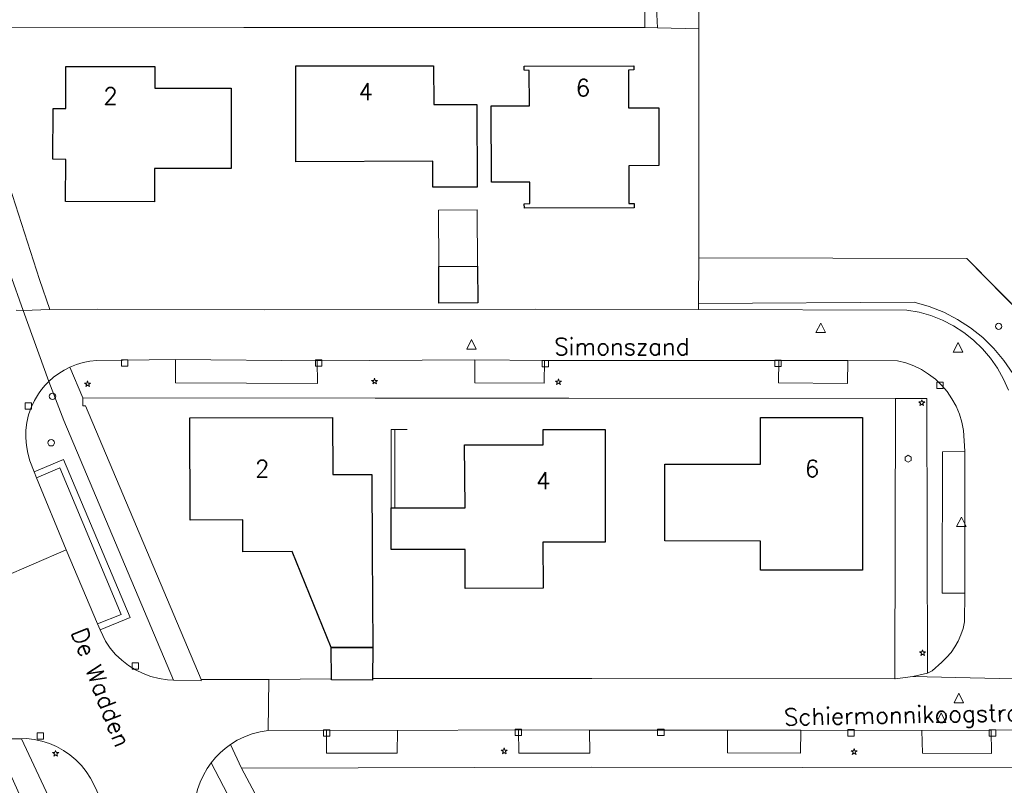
# Model space of a CAD drawing. Header units: metres. Extents: x 105376 to 107446, y 444190 to 447356.
# Tile 12 of 90: x 106681 to 106758, y 446114 to 446174. Entities that reach past the tile are written whole.
import ezdxf
from ezdxf.enums import TextEntityAlignment as Align

# ---------------------------------------------------------------- set-up
doc = ezdxf.new("R2010")
doc.units = ezdxf.units.M
doc.header["$MEASUREMENT"] = 0
for name, color, linetype, lineweight in [('begroeid terreindeel kenmerkpunt', 3, 'Continuous', 0), ('huisnummerreeks BGT', 7, 'Continuous', 0), ('luifel', 220, 'Continuous', 0), ('onbegroeid terreindeel vlak', 5, 'Continuous', 0), ('ondersteunend waterdeel vlak', 4, 'Continuous', 0), ('openbare ruimte label tekst', 7, 'Continuous', 0), ('pand vlak BGT', 1, 'Continuous', 30), ('pand vlak gecombineerd BAG en BGT', 1, 'Continuous', 30), ('s_boom', 7, 'Continuous', 0), ('s_brandkraan_brandput', 7, 'Continuous', 0), ('s_lantaarnpaal_lichtmast', 7, 'Continuous', 0), ('s_rioolput', 7, 'Continuous', 0), ('s_straatkolk_trottoirkolk', 7, 'Continuous', 0), ('s_verkeersbordpaal', 7, 'Continuous', 0), ('scheiding lijn', 7, 'Continuous', 0), ('scheiding vlak', 7, 'Continuous', 0), ('taludlijn', 5, 'Continuous', 0), ('waterdeel vlak', 4, 'Continuous', 0), ('wegdeel vlak', 2, 'Continuous', 0)]:
    doc.layers.add(name, color=color, linetype=linetype, lineweight=lineweight)
doc.styles.get("Standard").update_dxf_attribs({"font": 'romans.shx'})

msp = doc.modelspace()

# ---------------------------------------------------------------- linework, layer by layer
at = {"layer": 'begroeid terreindeel kenmerkpunt', "flags": 128}
for points in [[(106730.897, 446173.284), (106729.918, 446173.305), (106729.906, 446176.288), (106728.894, 446177.351), (106726.143, 446180.275), (106726.908, 446180.281), (106730.732, 446176.449)], [(106730.897, 446173.284), (106729.918, 446173.305), (106729.906, 446176.288), (106728.894, 446177.351), (106726.143, 446180.275), (106726.908, 446180.281), (106730.732, 446176.449)], [(106687.661, 446125.251), (106687.247, 446126.144), (106689.594, 446127.098), (106684.388, 446139.476), (106682.083, 446138.517), (106681.754, 446139.383), (106681.583, 446139.966), (106681.472, 446140.563), (106681.424, 446141.169), (106681.438, 446141.776), (106681.514, 446142.379), (106681.652, 446142.97), (106681.85, 446143.544), (106682.106, 446144.095), (106682.417, 446144.617), (106682.666, 446144.963), (106682.94, 446145.289), (106683.237, 446145.595), (106684.403, 446142.54), (106692.985, 446122.197), (106692.52, 446122.212), (106691.868, 446122.311), (106691.229, 446122.475), (106690.611, 446122.704), (106690.019, 446122.995), (106689.46, 446123.345), (106688.939, 446123.75), (106688.463, 446124.206), (106688.035, 446124.708)], [(106687.661, 446125.251), (106687.247, 446126.144), (106689.594, 446127.098), (106684.388, 446139.476), (106682.083, 446138.517), (106681.754, 446139.383), (106681.583, 446139.966), (106681.472, 446140.563), (106681.424, 446141.169), (106681.438, 446141.776), (106681.514, 446142.379), (106681.652, 446142.97), (106681.85, 446143.544), (106682.106, 446144.095), (106682.417, 446144.617), (106682.666, 446144.963), (106682.94, 446145.289), (106683.237, 446145.595), (106684.403, 446142.54), (106692.985, 446122.197), (106692.52, 446122.212), (106691.868, 446122.311), (106691.229, 446122.475), (106690.611, 446122.704), (106690.019, 446122.995), (106689.46, 446123.345), (106688.939, 446123.75), (106688.463, 446124.206), (106688.035, 446124.708)], [(106749.499, 446122.286), (106749.477, 446122.286), (106749.548, 446144.26), (106751.99, 446144.258), (106752.051, 446122.735), (106750.894, 446122.493)], [(106749.499, 446122.286), (106749.477, 446122.286), (106749.548, 446144.26), (106751.99, 446144.258), (106752.051, 446122.735), (106750.894, 446122.493)], [(106703.42, 446098.805), (106697.376, 446110.332), (106695.168, 446109.181), (106694.974, 446109.7), (106694.861, 446110.062), (106694.726, 446110.65), (106694.646, 446111.248), (106694.623, 446111.85), (106694.655, 446112.453), (106694.743, 446113.049), (106694.886, 446113.635), (106695.083, 446114.205), (106695.333, 446114.754), (106695.632, 446115.278), (106695.947, 446115.731), (106706.785, 446094.925), (106703.647, 446093.182), (106701.213, 446097.642)], [(106703.42, 446098.805), (106697.376, 446110.332), (106695.168, 446109.181), (106694.974, 446109.7), (106694.861, 446110.062), (106694.726, 446110.65), (106694.646, 446111.248), (106694.623, 446111.85), (106694.655, 446112.453), (106694.743, 446113.049), (106694.886, 446113.635), (106695.083, 446114.205), (106695.333, 446114.754), (106695.632, 446115.278), (106695.947, 446115.731), (106706.785, 446094.925), (106703.647, 446093.182), (106701.213, 446097.642)]]:
    msp.add_lwpolyline(points, close=True, dxfattribs=at)
for points in [[(106680.208, 446154.016), (106681.215, 446151.144), (106680.676, 446151.175)], [(106680.208, 446154.016), (106681.215, 446151.144), (106680.676, 446151.175)], [(106758.394, 446144.894), (106758.004, 446145.78), (106757.529, 446146.624), (106756.974, 446147.417), (106756.344, 446148.153), (106755.646, 446148.824), (106754.886, 446149.424), (106754.071, 446149.947), (106753.209, 446150.388), (106752.309, 446150.744), (106751.378, 446151.01), (106750.425, 446151.184), (106734.105, 446151.218), (106734.108, 446151.687), (106751, 446151.803), (106752.174, 446151.466), (106753.309, 446151.014), (106754.394, 446150.452), (106755.418, 446149.786), (106756.371, 446149.022), (106757.244, 446148.167), (106758.028, 446147.23), (106758.715, 446146.22)], [(106758.394, 446144.894), (106758.004, 446145.78), (106757.529, 446146.624), (106756.974, 446147.417), (106756.344, 446148.153), (106755.646, 446148.824), (106754.886, 446149.424), (106754.071, 446149.947), (106753.209, 446150.388), (106752.309, 446150.744), (106751.378, 446151.01), (106750.425, 446151.184), (106734.105, 446151.218), (106734.108, 446151.687), (106751, 446151.803), (106752.174, 446151.466), (106753.309, 446151.014), (106754.394, 446150.452), (106755.418, 446149.786), (106756.371, 446149.022), (106757.244, 446148.167), (106758.028, 446147.23), (106758.715, 446146.22)], [(106683.992, 446111.401), (106681.104, 446117.61), (106681.479, 446117.62), (106682.09, 446117.55), (106682.69, 446117.421), (106683.276, 446117.234), (106683.84, 446116.991), (106684.378, 446116.693), (106684.884, 446116.345), (106685.353, 446115.948), (106685.782, 446115.508), (106686.165, 446115.027), (106686.499, 446114.512), (106686.782, 446113.966), (106689.763, 446107.634)], [(106683.992, 446111.401), (106681.104, 446117.61), (106681.479, 446117.62), (106682.09, 446117.55), (106682.69, 446117.421), (106683.276, 446117.234), (106683.84, 446116.991), (106684.378, 446116.693), (106684.884, 446116.345), (106685.353, 446115.948), (106685.782, 446115.508), (106686.165, 446115.027), (106686.499, 446114.512), (106686.782, 446113.966), (106689.763, 446107.634)]]:
    msp.add_lwpolyline(points, dxfattribs=at)
at = {"layer": 'luifel'}
msp.add_line((106710.316, 446141.821), (106711.302, 446141.821), dxfattribs=at)
at = {"layer": 'luifel', "flags": 128}
msp.add_lwpolyline([(106716.806, 446154.609), (106716.789, 446159.03), (106713.751, 446159.018), (106713.768, 446154.597)], dxfattribs=at)
at = {"layer": 'onbegroeid terreindeel vlak', "flags": 128}
for points in [[(106676.846, 446173.328), (106698.491, 446173.32), (106729.918, 446173.305), (106730.897, 446173.284), (106734.135, 446173.212), (106734.135, 446155.28), (106734.108, 446151.687), (106734.105, 446151.218), (106721.312, 446151.244), (106700.088, 446151.196), (106687.065, 446151.245), (106683.312, 446151.222), (106682.494, 446153.568), (106676.133, 446173.307)], [(106697.519, 446162.262), (106697.525, 446168.551), (106691.527, 446168.557), (106691.527, 446170.259), (106684.557, 446170.268), (106684.561, 446166.977), (106683.57, 446166.974), (106683.549, 446162.992), (106684.555, 446162.986), (106684.551, 446159.677), (106691.515, 446159.655), (106691.52, 446162.268)], [(106716.757, 446167.293), (106713.37, 446167.289), (106713.365, 446170.319), (106702.569, 446170.3), (106702.583, 446162.802), (106713.294, 446162.838), (106713.297, 446160.808), (106716.782, 446160.798)], [(106720.467, 446159.51), (106720.477, 446159.169), (106729.068, 446159.196), (106729.067, 446159.516), (106728.647, 446159.515), (106728.643, 446162.476), (106730.999, 446162.492), (106730.999, 446167.017), (106728.619, 446167.018), (106728.628, 446169.979), (106729.049, 446169.996), (106729.05, 446170.311), (106720.468, 446170.274), (106720.457, 446169.962), (106720.857, 446169.948), (106720.873, 446167.188), (106717.881, 446167.177), (106717.9, 446161.193), (106720.897, 446161.2), (106720.906, 446159.524)], [(106713.768, 446154.597), (106713.779, 446151.734), (106716.817, 446151.746), (106716.806, 446154.609)], [(106708.599, 446124.755), (106708.545, 446132.273), (106708.516, 446138.308), (106705.474, 446138.289), (106705.455, 446142.767), (106694.269, 446142.745), (106694.31, 446134.738), (106698.416, 446134.756), (106698.421, 446132.253), (106702.277, 446132.261), (106705.349, 446124.76), (106705.367, 446122.297), (106700.465, 446122.244), (106695.155, 446122.248), (106686.098, 446143.679), (106685.903, 446143.677), (106685.898, 446144.195), (106685.898, 446144.298), (106708.777, 446144.281), (106723.946, 446144.281), (106749.548, 446144.26), (106749.477, 446122.286), (106725.761, 446122.314), (106708.592, 446122.314)], [(106731.481, 446133.107), (106738.961, 446133.083), (106738.953, 446130.805), (106746.939, 446130.807), (106746.958, 446142.758), (106738.967, 446142.771), (106738.961, 446139.111), (106731.465, 446139.105)], [(106715.833, 446130.603), (106715.837, 446129.385), (106721.941, 446129.404), (106721.929, 446133.004), (106726.798, 446132.995), (106726.794, 446141.827), (106721.957, 446141.825), (106721.956, 446140.615), (106715.796, 446140.617), (106715.834, 446135.696), (106711.305, 446135.687), (106710.32, 446135.685), (106710.316, 446141.821), (106710.039, 446141.82), (106710.04, 446135.684), (106710.04, 446132.426), (106711.307, 446132.428), (106715.828, 446132.435)]]:
    msp.add_lwpolyline(points, close=True, dxfattribs=at)
msp.add_lwpolyline([(106760.72, 446054.613), (106754.912, 446056.684), (106749.535, 446059.084), (106744.391, 446061.947), (106739.517, 446065.251), (106734.953, 446068.971), (106730.734, 446073.077), (106728.322, 446075.585), (106724.907, 446072.561), (106724.19, 446071.941), (106721.654, 446074.998), (106715.787, 446083.477), (106710.551, 446092.359), (106698.327, 446115.308), (106725.735, 446115.369), (106758.765, 446115.319)], dxfattribs=at)
at = {"layer": 'ondersteunend waterdeel vlak', "flags": 128}
for points in [[(106726.908, 446180.281), (106731.841, 446180.337), (106734.135, 446177.845), (106734.135, 446173.212), (106730.897, 446173.284), (106730.732, 446176.449)], [(106726.908, 446180.281), (106731.841, 446180.337), (106734.135, 446177.845), (106734.135, 446173.212), (106730.897, 446173.284), (106730.732, 446176.449)], [(106755.122, 446155.224), (106762.495, 446147.736), (106761.016, 446146.286), (106761.014, 446144.489), (106758.715, 446146.22), (106758.028, 446147.23), (106757.244, 446148.167), (106756.371, 446149.022), (106755.418, 446149.786), (106754.394, 446150.452), (106753.309, 446151.014), (106752.174, 446151.466), (106751, 446151.803), (106734.108, 446151.687), (106734.135, 446155.28)], [(106755.122, 446155.224), (106762.495, 446147.736), (106761.016, 446146.286), (106761.014, 446144.489), (106758.715, 446146.22), (106758.028, 446147.23), (106757.244, 446148.167), (106756.371, 446149.022), (106755.418, 446149.786), (106754.394, 446150.452), (106753.309, 446151.014), (106752.174, 446151.466), (106751, 446151.803), (106734.108, 446151.687), (106734.135, 446155.28)]]:
    msp.add_lwpolyline(points, close=True, dxfattribs=at)
at = {"layer": 'pand vlak BGT', "flags": 128}
msp.add_lwpolyline([(106710.32, 446135.685), (106711.305, 446135.687), (106715.834, 446135.696), (106715.796, 446140.617), (106721.956, 446140.615), (106721.957, 446141.825), (106726.794, 446141.827), (106726.798, 446132.995), (106721.929, 446133.004), (106721.941, 446129.404), (106715.837, 446129.385), (106715.833, 446130.603), (106715.828, 446132.435), (106711.307, 446132.428), (106710.04, 446132.426), (106710.04, 446135.684)], close=True, dxfattribs=at)
msp.add_lwpolyline([(106710.32, 446135.685), (106711.305, 446135.687), (106715.834, 446135.696), (106715.796, 446140.617), (106721.956, 446140.615), (106721.957, 446141.825), (106726.794, 446141.827), (106726.798, 446132.995), (106721.929, 446133.004), (106721.941, 446129.404), (106715.837, 446129.385), (106715.833, 446130.603), (106715.828, 446132.435), (106711.307, 446132.428), (106710.04, 446132.426), (106710.04, 446135.684)], close=True, dxfattribs=at)
at = {"layer": 'pand vlak gecombineerd BAG en BGT', "flags": 128}
for points in [[(106697.519, 446162.262), (106691.52, 446162.268), (106691.515, 446159.655), (106684.551, 446159.677), (106684.555, 446162.986), (106683.549, 446162.992), (106683.57, 446166.974), (106684.561, 446166.977), (106684.557, 446170.268), (106691.527, 446170.259), (106691.527, 446168.557), (106697.525, 446168.551)], [(106697.519, 446162.262), (106691.52, 446162.268), (106691.515, 446159.655), (106684.551, 446159.677), (106684.555, 446162.986), (106683.549, 446162.992), (106683.57, 446166.974), (106684.561, 446166.977), (106684.557, 446170.268), (106691.527, 446170.259), (106691.527, 446168.557), (106697.525, 446168.551)], [(106716.757, 446167.293), (106716.782, 446160.798), (106713.297, 446160.808), (106713.294, 446162.838), (106702.583, 446162.802), (106702.569, 446170.3), (106713.365, 446170.319), (106713.37, 446167.289)], [(106716.757, 446167.293), (106716.782, 446160.798), (106713.297, 446160.808), (106713.294, 446162.838), (106702.583, 446162.802), (106702.569, 446170.3), (106713.365, 446170.319), (106713.37, 446167.289)], [(106720.467, 446159.51), (106720.906, 446159.524), (106720.897, 446161.2), (106717.9, 446161.193), (106717.881, 446167.177), (106720.873, 446167.188), (106720.857, 446169.948), (106720.457, 446169.962), (106720.468, 446170.274), (106729.05, 446170.311), (106729.049, 446169.996), (106728.628, 446169.979), (106728.619, 446167.018), (106730.999, 446167.017), (106730.999, 446162.492), (106728.643, 446162.476), (106728.647, 446159.515), (106729.067, 446159.516), (106729.068, 446159.196), (106720.477, 446159.169)], [(106720.467, 446159.51), (106720.906, 446159.524), (106720.897, 446161.2), (106717.9, 446161.193), (106717.881, 446167.177), (106720.873, 446167.188), (106720.857, 446169.948), (106720.457, 446169.962), (106720.468, 446170.274), (106729.05, 446170.311), (106729.049, 446169.996), (106728.628, 446169.979), (106728.619, 446167.018), (106730.999, 446167.017), (106730.999, 446162.492), (106728.643, 446162.476), (106728.647, 446159.515), (106729.067, 446159.516), (106729.068, 446159.196), (106720.477, 446159.169)], [(106713.768, 446154.597), (106716.806, 446154.609), (106716.817, 446151.746), (106713.779, 446151.734)], [(106713.768, 446154.597), (106716.806, 446154.609), (106716.817, 446151.746), (106713.779, 446151.734)], [(106708.545, 446132.273), (106708.599, 446124.755), (106705.349, 446124.76), (106702.277, 446132.261), (106698.421, 446132.253), (106698.416, 446134.756), (106694.31, 446134.738), (106694.269, 446142.745), (106705.455, 446142.767), (106705.474, 446138.289), (106708.516, 446138.308)], [(106708.545, 446132.273), (106708.599, 446124.755), (106705.349, 446124.76), (106702.277, 446132.261), (106698.421, 446132.253), (106698.416, 446134.756), (106694.31, 446134.738), (106694.269, 446142.745), (106705.455, 446142.767), (106705.474, 446138.289), (106708.516, 446138.308)], [(106731.481, 446133.107), (106731.465, 446139.105), (106738.961, 446139.111), (106738.967, 446142.771), (106746.958, 446142.758), (106746.939, 446130.807), (106738.953, 446130.805), (106738.961, 446133.083)], [(106731.481, 446133.107), (106731.465, 446139.105), (106738.961, 446139.111), (106738.967, 446142.771), (106746.958, 446142.758), (106746.939, 446130.807), (106738.953, 446130.805), (106738.961, 446133.083)], [(106708.592, 446122.314), (106708.592, 446122.205), (106705.368, 446122.213), (106705.367, 446122.297), (106705.349, 446124.76), (106708.599, 446124.755)], [(106708.592, 446122.314), (106708.592, 446122.205), (106705.368, 446122.213), (106705.367, 446122.297), (106705.349, 446124.76), (106708.599, 446124.755)]]:
    msp.add_lwpolyline(points, close=True, dxfattribs=at)
at = {"layer": 's_boom', "color": 251, "linetype": 'Continuous', "lineweight": 0, "flags": 128}
for points in [[(106757.365, 446149.902, 1), (106757.865, 446149.902, 1)], [(106683.166, 446140.788, 1), (106683.666, 446140.788, 1)]]:
    msp.add_lwpolyline(points, format="xyb", close=True, dxfattribs=at)
at = {"layer": 's_brandkraan_brandput', "color": 7, "linetype": 'Continuous', "lineweight": 0, "flags": 128}
msp.add_lwpolyline([(106750.285, 446139.667), (106750.285, 446139.392), (106750.523, 446139.255), (106750.761, 446139.392), (106750.761, 446139.667), (106750.523, 446139.805)], close=True, dxfattribs=at)
at = {"layer": 's_lantaarnpaal_lichtmast', "color": 7, "linetype": 'Continuous', "lineweight": 0, "flags": 128}
for points in [[(106708.686, 446145.677), (106708.504, 446145.677), (106708.651, 446145.57), (106708.595, 446145.398), (106708.742, 446145.504), (106708.889, 446145.398), (106708.833, 446145.57), (106708.98, 446145.677), (106708.798, 446145.677), (106708.742, 446145.85)], [(106723.086, 446145.621), (106722.904, 446145.621), (106723.051, 446145.514), (106722.995, 446145.342), (106723.142, 446145.448), (106723.289, 446145.342), (106723.233, 446145.514), (106723.38, 446145.621), (106723.198, 446145.621), (106723.142, 446145.794)], [(106686.209, 446145.461), (106686.027, 446145.461), (106686.174, 446145.354), (106686.118, 446145.182), (106686.265, 446145.288), (106686.412, 446145.182), (106686.356, 446145.354), (106686.503, 446145.461), (106686.321, 446145.461), (106686.265, 446145.634)], [(106751.535, 446143.981), (106751.353, 446143.981), (106751.5, 446143.874), (106751.444, 446143.702), (106751.591, 446143.808), (106751.738, 446143.702), (106751.682, 446143.874), (106751.829, 446143.981), (106751.647, 446143.981), (106751.591, 446144.154)], [(106751.601, 446124.408), (106751.419, 446124.408), (106751.566, 446124.301), (106751.51, 446124.129), (106751.657, 446124.235), (106751.804, 446124.129), (106751.748, 446124.301), (106751.895, 446124.408), (106751.713, 446124.408), (106751.657, 446124.581)], [(106683.71, 446116.519), (106683.528, 446116.519), (106683.675, 446116.412), (106683.619, 446116.24), (106683.766, 446116.346), (106683.913, 446116.24), (106683.857, 446116.412), (106684.004, 446116.519), (106683.822, 446116.519), (106683.766, 446116.692)], [(106718.839, 446116.709), (106718.657, 446116.709), (106718.804, 446116.602), (106718.748, 446116.43), (106718.895, 446116.536), (106719.042, 446116.43), (106718.986, 446116.602), (106719.133, 446116.709), (106718.951, 446116.709), (106718.895, 446116.882)], [(106746.243, 446116.658), (106746.061, 446116.658), (106746.208, 446116.551), (106746.152, 446116.379), (106746.299, 446116.485), (106746.446, 446116.379), (106746.39, 446116.551), (106746.537, 446116.658), (106746.355, 446116.658), (106746.299, 446116.831)]]:
    msp.add_lwpolyline(points, close=True, dxfattribs=at)
at = {"layer": 's_rioolput', "color": 7, "linetype": 'Continuous', "lineweight": 0, "flags": 128}
for points in [[(106743.304, 446149.416), (106744.054, 446149.416), (106743.679, 446150.166)], [(106715.956, 446148.114), (106716.706, 446148.114), (106716.331, 446148.864)], [(106754.061, 446147.883), (106754.811, 446147.883), (106754.436, 446148.633)], [(106754.324, 446134.219), (106755.074, 446134.219), (106754.699, 446134.969)], [(106754.119, 446120.426), (106754.869, 446120.426), (106754.494, 446121.176)], [(106752.734, 446118.882), (106753.484, 446118.882), (106753.109, 446119.632)]]:
    msp.add_lwpolyline(points, close=True, dxfattribs=at)
at = {"layer": 's_straatkolk_trottoirkolk', "color": 7, "linetype": 'Continuous', "lineweight": 0, "flags": 128}
for points in [[(106688.916, 446147.294), (106689.416, 446147.294), (106689.416, 446146.794), (106688.916, 446146.794)], [(106704.116, 446147.287), (106704.616, 446147.287), (106704.616, 446146.787), (106704.116, 446146.787)], [(106721.866, 446147.23), (106722.366, 446147.23), (106722.366, 446146.73), (106721.866, 446146.73)], [(106740.095, 446147.269), (106740.595, 446147.269), (106740.595, 446146.769), (106740.095, 446146.769)], [(106752.769, 446145.531), (106753.269, 446145.531), (106753.269, 446145.031), (106752.769, 446145.031)], [(106681.379, 446143.91), (106681.879, 446143.91), (106681.879, 446143.41), (106681.379, 446143.41)], [(106689.757, 446123.556), (106690.257, 446123.556), (106690.257, 446123.056), (106689.757, 446123.056)], [(106682.319, 446118.073), (106682.819, 446118.073), (106682.819, 446117.573), (106682.319, 446117.573)], [(106704.731, 446118.311), (106705.231, 446118.311), (106705.231, 446117.811), (106704.731, 446117.811)], [(106719.756, 446118.355), (106720.256, 446118.355), (106720.256, 446117.855), (106719.756, 446117.855)], [(106730.907, 446118.356), (106731.407, 446118.356), (106731.407, 446117.856), (106730.907, 446117.856)], [(106745.808, 446118.32), (106746.308, 446118.32), (106746.308, 446117.82), (106745.808, 446117.82)], [(106756.88, 446118.3), (106757.38, 446118.3), (106757.38, 446117.8), (106756.88, 446117.8)]]:
    msp.add_lwpolyline(points, close=True, dxfattribs=at)
at = {"layer": 's_verkeersbordpaal', "color": 7, "linetype": 'Continuous', "lineweight": 0, "flags": 128}
msp.add_lwpolyline([(106683.271, 446144.428, 1), (106683.771, 446144.428, 1)], format="xyb", close=True, dxfattribs=at)
at = {"layer": 'scheiding lijn'}
for p, q in [((106734.135, 446177.845), (106734.135, 446173.212)), ((106734.135, 446173.212), (106734.135, 446155.28)), ((106734.135, 446155.28), (106755.122, 446155.224)), ((106755.122, 446155.224), (106762.995, 446147.228))]:
    msp.add_line(p, q, dxfattribs=at)
at = {"layer": 'scheiding vlak', "flags": 128}
msp.add_lwpolyline([(106710.04, 446135.684), (106710.039, 446141.82), (106710.316, 446141.821), (106710.32, 446135.685)], close=True, dxfattribs=at)
msp.add_lwpolyline([(106710.04, 446135.684), (106710.039, 446141.82), (106710.316, 446141.821), (106710.32, 446135.685)], close=True, dxfattribs=at)
at = {"layer": 'taludlijn'}
for p, q in [((106729.918, 446173.305), (106730.897, 446173.284)), ((106730.897, 446173.284), (106734.135, 446173.212)), ((106734.135, 446173.212), (106734.141, 446173.212)), ((106734.108, 446151.687), (106751, 446151.803))]:
    msp.add_line(p, q, dxfattribs=at)
at = {"layer": 'taludlijn', "flags": 128}
for points in [[(106726.908, 446180.281), (106730.732, 446176.449), (106730.897, 446173.284)], [(106751, 446151.803), (106752.174, 446151.466), (106753.309, 446151.014), (106754.394, 446150.452), (106755.418, 446149.786), (106756.371, 446149.022), (106757.244, 446148.167), (106758.028, 446147.23), (106758.715, 446146.22)]]:
    msp.add_lwpolyline(points, dxfattribs=at)
at = {"layer": 'waterdeel vlak', "flags": 128}
msp.add_lwpolyline([(106762.495, 446147.736), (106755.122, 446155.224), (106734.135, 446155.28), (106734.135, 446173.212), (106734.135, 446177.845), (106731.841, 446180.337), (106725.977, 446186.704), (106720.547, 446192.506), (106714.54, 446198.91), (106713.943, 446199.545), (106710.649, 446203.057), (106708.2, 446207.663), (106743.998, 446242.991), (106746.465, 446240.516), (106763.454, 446223.657)], dxfattribs=at)
msp.add_lwpolyline([(106762.495, 446147.736), (106755.122, 446155.224), (106734.135, 446155.28), (106734.135, 446173.212), (106734.135, 446177.845), (106731.841, 446180.337), (106725.977, 446186.704), (106720.547, 446192.506), (106714.54, 446198.91), (106713.943, 446199.545), (106710.649, 446203.057), (106708.2, 446207.663), (106743.998, 446242.991), (106746.465, 446240.516), (106763.454, 446223.657)], dxfattribs=at)
at = {"layer": 'wegdeel vlak', "flags": 128}
for points in [[(106728.894, 446177.351), (106729.906, 446176.288), (106729.918, 446173.305), (106698.491, 446173.32), (106676.846, 446173.328), (106676.868, 446177.319), (106681.547, 446177.337), (106686.956, 446177.333), (106698.117, 446177.315), (106703.539, 446177.302), (106716.48, 446177.304), (106721.87, 446177.289)], [(106728.894, 446177.351), (106729.906, 446176.288), (106729.918, 446173.305), (106698.491, 446173.32), (106676.846, 446173.328), (106676.868, 446177.319), (106681.547, 446177.337), (106686.956, 446177.333), (106698.117, 446177.315), (106703.539, 446177.302), (106716.48, 446177.304), (106721.87, 446177.289)], [(106680.208, 446154.016), (106674.685, 446171.135), (106674.283, 446172.578), (106674.704, 446172.85), (106675.148, 446173.08), (106675.612, 446173.268), (106676.091, 446173.412), (106676.133, 446173.307), (106682.494, 446153.568), (106683.312, 446151.222), (106681.215, 446151.144)], [(106680.208, 446154.016), (106674.685, 446171.135), (106674.283, 446172.578), (106674.704, 446172.85), (106675.148, 446173.08), (106675.612, 446173.268), (106676.091, 446173.412), (106676.133, 446173.307), (106682.494, 446153.568), (106683.312, 446151.222), (106681.215, 446151.144)], [(106704.272, 446145.42), (106704.248, 446147.196), (106716.582, 446147.284), (106716.604, 446145.484), (106722.027, 446145.444), (106722.059, 446147.226), (106740.402, 446147.225), (106740.379, 446145.472), (106745.784, 446145.438), (106745.797, 446147.23), (106749.684, 446147.216), (106750.332, 446147.05), (106750.959, 446146.818), (106751.56, 446146.524), (106752.127, 446146.17), (106752.656, 446145.76), (106753.14, 446145.298), (106753.574, 446144.79), (106753.954, 446144.239), (106754.276, 446143.653), (106754.537, 446143.037), (106754.734, 446142.398), (106754.864, 446141.742), (106754.958, 446140.133), (106753.226, 446140.087), (106753.194, 446129.016), (106754.962, 446129), (106754.944, 446126.761), (106754.829, 446126.245), (106754.664, 446125.743), (106754.45, 446125.259), (106754.19, 446124.799), (106753.886, 446124.367), (106753.541, 446123.966), (106753.158, 446123.602), (106752.406, 446122.923), (106752.051, 446122.735), (106751.99, 446144.258), (106749.548, 446144.26), (106723.946, 446144.281), (106708.777, 446144.281), (106685.898, 446144.298), (106684.885, 446146.712), (106685.393, 446146.914), (106685.918, 446147.069), (106686.456, 446147.175), (106687, 446147.23), (106693.144, 446147.298), (106693.141, 446145.484)], [(106704.272, 446145.42), (106704.248, 446147.196), (106716.582, 446147.284), (106716.604, 446145.484), (106722.027, 446145.444), (106722.059, 446147.226), (106740.402, 446147.225), (106740.379, 446145.472), (106745.784, 446145.438), (106745.797, 446147.23), (106749.684, 446147.216), (106750.332, 446147.05), (106750.959, 446146.818), (106751.56, 446146.524), (106752.127, 446146.17), (106752.656, 446145.76), (106753.14, 446145.298), (106753.574, 446144.79), (106753.954, 446144.239), (106754.276, 446143.653), (106754.537, 446143.037), (106754.734, 446142.398), (106754.864, 446141.742), (106754.958, 446140.133), (106753.226, 446140.087), (106753.194, 446129.016), (106754.962, 446129), (106754.944, 446126.761), (106754.829, 446126.245), (106754.664, 446125.743), (106754.45, 446125.259), (106754.19, 446124.799), (106753.886, 446124.367), (106753.541, 446123.966), (106753.158, 446123.602), (106752.406, 446122.923), (106752.051, 446122.735), (106751.99, 446144.258), (106749.548, 446144.26), (106723.946, 446144.281), (106708.777, 446144.281), (106685.898, 446144.298), (106684.885, 446146.712), (106685.393, 446146.914), (106685.918, 446147.069), (106686.456, 446147.175), (106687, 446147.23), (106693.144, 446147.298), (106693.141, 446145.484)], [(106693.141, 446145.484), (106693.144, 446147.298), (106704.248, 446147.196), (106704.272, 446145.42)], [(106693.141, 446145.484), (106693.144, 446147.298), (106704.248, 446147.196), (106704.272, 446145.42)], [(106722.027, 446145.444), (106716.604, 446145.484), (106716.582, 446147.284), (106722.059, 446147.226)], [(106722.027, 446145.444), (106716.604, 446145.484), (106716.582, 446147.284), (106722.059, 446147.226)], [(106740.402, 446147.225), (106745.797, 446147.23), (106745.784, 446145.438), (106740.379, 446145.472)], [(106740.402, 446147.225), (106745.797, 446147.23), (106745.784, 446145.438), (106740.379, 446145.472)], [(106685.898, 446144.195), (106685.903, 446143.677), (106686.098, 446143.679), (106695.155, 446122.248), (106695.166, 446122.129), (106692.985, 446122.197), (106684.403, 446142.54), (106683.237, 446145.595), (106683.612, 446145.926), (106684.014, 446146.223), (106684.439, 446146.486), (106684.885, 446146.712), (106685.898, 446144.298)], [(106685.898, 446144.195), (106685.903, 446143.677), (106686.098, 446143.679), (106695.155, 446122.248), (106695.166, 446122.129), (106692.985, 446122.197), (106684.403, 446142.54), (106683.237, 446145.595), (106683.612, 446145.926), (106684.014, 446146.223), (106684.439, 446146.486), (106684.885, 446146.712), (106685.898, 446144.298)], [(106754.958, 446140.133), (106754.962, 446129), (106753.194, 446129.016), (106753.226, 446140.087)], [(106754.958, 446140.133), (106754.962, 446129), (106753.194, 446129.016), (106753.226, 446140.087)], [(106687.048, 446126.611), (106688.894, 446127.348), (106684.104, 446138.811), (106682.267, 446138.048), (106682.083, 446138.517), (106684.388, 446139.476), (106689.594, 446127.098), (106687.247, 446126.144)], [(106687.048, 446126.611), (106688.894, 446127.348), (106684.104, 446138.811), (106682.267, 446138.048), (106682.083, 446138.517), (106684.388, 446139.476), (106689.594, 446127.098), (106687.247, 446126.144)], [(106684.104, 446138.811), (106688.894, 446127.348), (106687.048, 446126.611), (106684.589, 446132.411), (106682.267, 446138.048)], [(106684.104, 446138.811), (106688.894, 446127.348), (106687.048, 446126.611), (106684.589, 446132.411), (106682.267, 446138.048)], [(106704.975, 446116.481), (106704.966, 446118.275), (106710.535, 446118.253), (106710.5, 446116.468)], [(106704.975, 446116.481), (106704.966, 446118.275), (106710.535, 446118.253), (106710.5, 446116.468)], [(106720.03, 446116.488), (106720.008, 446118.294), (106725.583, 446118.272), (106725.597, 446116.477)], [(106720.03, 446116.488), (106720.008, 446118.294), (106725.583, 446118.272), (106725.597, 446116.477)], [(106742.105, 446116.467), (106736.392, 446116.502), (106736.371, 446118.287), (106742.118, 446118.284)], [(106742.105, 446116.467), (106736.392, 446116.502), (106736.371, 446118.287), (106742.118, 446118.284)], [(106757.038, 446118.266), (106757.059, 446116.449), (106751.644, 446116.467), (106751.585, 446118.259)], [(106757.038, 446118.266), (106757.059, 446116.449), (106751.644, 446116.467), (106751.585, 446118.259)], [(106707.14, 446069.574), (106706.838, 446069.17), (106706.503, 446068.793), (106706.137, 446068.445), (106705.743, 446068.129), (106703.785, 446071.088), (106701.723, 446074.421), (106690.69, 446093.782), (106686.421, 446101.909), (106682.159, 446110.558), (106680.799, 446113.522), (106678.945, 446117.599), (106681.104, 446117.61), (106683.992, 446111.401), (106692.492, 446094.697), (106703.429, 446075.506)], [(106707.14, 446069.574), (106706.838, 446069.17), (106706.503, 446068.793), (106706.137, 446068.445), (106705.743, 446068.129), (106703.785, 446071.088), (106701.723, 446074.421), (106690.69, 446093.782), (106686.421, 446101.909), (106682.159, 446110.558), (106680.799, 446113.522), (106678.945, 446117.599), (106681.104, 446117.61), (106683.992, 446111.401), (106692.492, 446094.697), (106703.429, 446075.506)], [(106705.987, 446089.04), (106703.647, 446093.182), (106706.785, 446094.925), (106695.947, 446115.731), (106696.279, 446116.132), (106696.643, 446116.506), (106697.035, 446116.849), (106697.453, 446117.16), (106698.327, 446115.308), (106710.551, 446092.359), (106715.787, 446083.477), (106721.654, 446074.998), (106724.19, 446071.941), (106724.256, 446071.852), (106723.641, 446071.507), (106722.994, 446071.228), (106722.321, 446071.018), (106720.002, 446073.869), (106714.264, 446082.156), (106709.104, 446090.814)], [(106705.987, 446089.04), (106703.647, 446093.182), (106706.785, 446094.925), (106695.947, 446115.731), (106696.279, 446116.132), (106696.643, 446116.506), (106697.035, 446116.849), (106697.453, 446117.16), (106698.327, 446115.308), (106710.551, 446092.359), (106715.787, 446083.477), (106721.654, 446074.998), (106724.19, 446071.941), (106724.256, 446071.852), (106723.641, 446071.507), (106722.994, 446071.228), (106722.321, 446071.018), (106720.002, 446073.869), (106714.264, 446082.156), (106709.104, 446090.814)]]:
    msp.add_lwpolyline(points, close=True, dxfattribs=at)
for points in [[(106680.676, 446151.175), (106681.215, 446151.144), (106683.237, 446145.595), (106682.94, 446145.289), (106682.666, 446144.963), (106682.417, 446144.617), (106682.106, 446144.095), (106681.85, 446143.544), (106681.652, 446142.97), (106681.514, 446142.379), (106681.438, 446141.776), (106681.424, 446141.169), (106681.472, 446140.563), (106681.583, 446139.966), (106681.754, 446139.383), (106682.083, 446138.517), (106682.267, 446138.048), (106684.589, 446132.411), (106679.537, 446130.209)], [(106680.676, 446151.175), (106681.215, 446151.144), (106683.237, 446145.595), (106682.94, 446145.289), (106682.666, 446144.963), (106682.417, 446144.617), (106682.106, 446144.095), (106681.85, 446143.544), (106681.652, 446142.97), (106681.514, 446142.379), (106681.438, 446141.776), (106681.424, 446141.169), (106681.472, 446140.563), (106681.583, 446139.966), (106681.754, 446139.383), (106682.083, 446138.517), (106682.267, 446138.048), (106684.589, 446132.411), (106679.537, 446130.209)], [(106761.024, 446122.258), (106750.894, 446122.493), (106752.051, 446122.735), (106752.406, 446122.923), (106753.158, 446123.602), (106753.541, 446123.966), (106753.886, 446124.367), (106754.19, 446124.799), (106754.45, 446125.259), (106754.664, 446125.743), (106754.829, 446126.245), (106754.944, 446126.761), (106754.962, 446129), (106754.958, 446140.133), (106754.864, 446141.742), (106754.734, 446142.398), (106754.537, 446143.037), (106754.276, 446143.653), (106753.954, 446144.239), (106753.574, 446144.79), (106753.14, 446145.298), (106752.656, 446145.76), (106752.127, 446146.17), (106751.56, 446146.524), (106750.959, 446146.818), (106750.332, 446147.05), (106749.684, 446147.216), (106745.797, 446147.23), (106740.402, 446147.225), (106722.059, 446147.226), (106716.582, 446147.284), (106704.248, 446147.196), (106693.144, 446147.298), (106687, 446147.23), (106686.456, 446147.175), (106685.918, 446147.069), (106685.393, 446146.914), (106684.885, 446146.712), (106684.439, 446146.486), (106684.014, 446146.223), (106683.612, 446145.926), (106683.237, 446145.595), (106681.215, 446151.144), (106683.312, 446151.222), (106687.065, 446151.245), (106700.088, 446151.196), (106721.312, 446151.244), (106734.105, 446151.218), (106750.425, 446151.184), (106751.378, 446151.01), (106752.309, 446150.744), (106753.209, 446150.388), (106754.071, 446149.947), (106754.886, 446149.424), (106755.646, 446148.824), (106756.344, 446148.153), (106756.974, 446147.417), (106757.529, 446146.624), (106758.004, 446145.78), (106758.394, 446144.894)], [(106761.024, 446122.258), (106750.894, 446122.493), (106752.051, 446122.735), (106752.406, 446122.923), (106753.158, 446123.602), (106753.541, 446123.966), (106753.886, 446124.367), (106754.19, 446124.799), (106754.45, 446125.259), (106754.664, 446125.743), (106754.829, 446126.245), (106754.944, 446126.761), (106754.962, 446129), (106754.958, 446140.133), (106754.864, 446141.742), (106754.734, 446142.398), (106754.537, 446143.037), (106754.276, 446143.653), (106753.954, 446144.239), (106753.574, 446144.79), (106753.14, 446145.298), (106752.656, 446145.76), (106752.127, 446146.17), (106751.56, 446146.524), (106750.959, 446146.818), (106750.332, 446147.05), (106749.684, 446147.216), (106745.797, 446147.23), (106740.402, 446147.225), (106722.059, 446147.226), (106716.582, 446147.284), (106704.248, 446147.196), (106693.144, 446147.298), (106687, 446147.23), (106686.456, 446147.175), (106685.918, 446147.069), (106685.393, 446146.914), (106684.885, 446146.712), (106684.439, 446146.486), (106684.014, 446146.223), (106683.612, 446145.926), (106683.237, 446145.595), (106681.215, 446151.144), (106683.312, 446151.222), (106687.065, 446151.245), (106700.088, 446151.196), (106721.312, 446151.244), (106734.105, 446151.218), (106750.425, 446151.184), (106751.378, 446151.01), (106752.309, 446150.744), (106753.209, 446150.388), (106754.071, 446149.947), (106754.886, 446149.424), (106755.646, 446148.824), (106756.344, 446148.153), (106756.974, 446147.417), (106757.529, 446146.624), (106758.004, 446145.78), (106758.394, 446144.894)], [(106679.537, 446130.209), (106684.589, 446132.411), (106687.048, 446126.611), (106687.247, 446126.144), (106687.661, 446125.251), (106688.035, 446124.708), (106688.463, 446124.206), (106688.939, 446123.75), (106689.46, 446123.345), (106690.019, 446122.995), (106690.611, 446122.704), (106691.229, 446122.475), (106691.868, 446122.311), (106692.52, 446122.212), (106692.985, 446122.197), (106695.166, 446122.129), (106695.155, 446122.248), (106700.465, 446122.244), (106700.401, 446118.246), (106699.774, 446118.147), (106699.161, 446117.986), (106698.565, 446117.767), (106697.994, 446117.491), (106697.453, 446117.16), (106697.035, 446116.849), (106696.643, 446116.506), (106696.279, 446116.132), (106695.947, 446115.731), (106695.632, 446115.278), (106695.333, 446114.754), (106695.083, 446114.205), (106694.886, 446113.635)], [(106679.537, 446130.209), (106684.589, 446132.411), (106687.048, 446126.611), (106687.247, 446126.144), (106687.661, 446125.251), (106688.035, 446124.708), (106688.463, 446124.206), (106688.939, 446123.75), (106689.46, 446123.345), (106690.019, 446122.995), (106690.611, 446122.704), (106691.229, 446122.475), (106691.868, 446122.311), (106692.52, 446122.212), (106692.985, 446122.197), (106695.166, 446122.129), (106695.155, 446122.248), (106700.465, 446122.244), (106700.401, 446118.246), (106699.774, 446118.147), (106699.161, 446117.986), (106698.565, 446117.767), (106697.994, 446117.491), (106697.453, 446117.16), (106697.035, 446116.849), (106696.643, 446116.506), (106696.279, 446116.132), (106695.947, 446115.731), (106695.632, 446115.278), (106695.333, 446114.754), (106695.083, 446114.205), (106694.886, 446113.635)], [(106768.783, 446118.291), (106757.038, 446118.266), (106751.585, 446118.259), (106742.118, 446118.284), (106736.371, 446118.287), (106725.583, 446118.272), (106720.008, 446118.294), (106710.535, 446118.253), (106704.966, 446118.275), (106700.401, 446118.246), (106700.465, 446122.244), (106705.367, 446122.297), (106705.368, 446122.213), (106708.592, 446122.205), (106708.592, 446122.314), (106725.761, 446122.314), (106749.477, 446122.286), (106749.499, 446122.286), (106750.894, 446122.493), (106761.024, 446122.258)], [(106768.783, 446118.291), (106757.038, 446118.266), (106751.585, 446118.259), (106742.118, 446118.284), (106736.371, 446118.287), (106725.583, 446118.272), (106720.008, 446118.294), (106710.535, 446118.253), (106704.966, 446118.275), (106700.401, 446118.246), (106700.465, 446122.244), (106705.367, 446122.297), (106705.368, 446122.213), (106708.592, 446122.205), (106708.592, 446122.314), (106725.761, 446122.314), (106749.477, 446122.286), (106749.499, 446122.286), (106750.894, 446122.493), (106761.024, 446122.258)], [(106758.765, 446115.319), (106725.735, 446115.369), (106698.327, 446115.308), (106697.453, 446117.16), (106697.994, 446117.491), (106698.565, 446117.767), (106699.161, 446117.986), (106699.774, 446118.147), (106700.401, 446118.246), (106704.966, 446118.275), (106704.975, 446116.481), (106710.5, 446116.468), (106710.535, 446118.253), (106720.008, 446118.294), (106720.03, 446116.488), (106725.597, 446116.477), (106725.583, 446118.272), (106736.371, 446118.287), (106736.392, 446116.502), (106742.105, 446116.467), (106742.118, 446118.284), (106751.585, 446118.259), (106751.644, 446116.467), (106757.059, 446116.449), (106757.038, 446118.266), (106768.783, 446118.291)], [(106758.765, 446115.319), (106725.735, 446115.369), (106698.327, 446115.308), (106697.453, 446117.16), (106697.994, 446117.491), (106698.565, 446117.767), (106699.161, 446117.986), (106699.774, 446118.147), (106700.401, 446118.246), (106704.966, 446118.275), (106704.975, 446116.481), (106710.5, 446116.468), (106710.535, 446118.253), (106720.008, 446118.294), (106720.03, 446116.488), (106725.597, 446116.477), (106725.583, 446118.272), (106736.371, 446118.287), (106736.392, 446116.502), (106742.105, 446116.467), (106742.118, 446118.284), (106751.585, 446118.259), (106751.644, 446116.467), (106757.059, 446116.449), (106757.038, 446118.266), (106768.783, 446118.291)], [(106689.763, 446107.634), (106686.782, 446113.966), (106686.499, 446114.512), (106686.165, 446115.027), (106685.782, 446115.508), (106685.353, 446115.948), (106684.884, 446116.345), (106684.378, 446116.693), (106683.84, 446116.991), (106683.276, 446117.234), (106682.69, 446117.421), (106682.09, 446117.55), (106681.479, 446117.62), (106681.104, 446117.61), (106678.945, 446117.599)], [(106689.763, 446107.634), (106686.782, 446113.966), (106686.499, 446114.512), (106686.165, 446115.027), (106685.782, 446115.508), (106685.353, 446115.948), (106684.884, 446116.345), (106684.378, 446116.693), (106683.84, 446116.991), (106683.276, 446117.234), (106682.69, 446117.421), (106682.09, 446117.55), (106681.479, 446117.62), (106681.104, 446117.61), (106678.945, 446117.599)]]:
    msp.add_lwpolyline(points, dxfattribs=at)

# ---------------------------------------------------------------- texts
at = {"layer": 'huisnummerreeks BGT'}
for s, p in [('4', (106708.056, 446168.285)), ('6', (106725.062, 446168.596)), ('2', (106688.061, 446167.946)), ('4', (106721.959, 446137.825))]:
    msp.add_text(s, height=1.323, dxfattribs=at).set_placement(p, align=Align.MIDDLE_CENTER)
for s, rotation, p in [('2', 0.1, (106699.944, 446138.756)), ('6', 359.9, (106743.001, 446138.764))]:
    msp.add_text(s, height=1.323, rotation=rotation, dxfattribs=at).set_placement(p, align=Align.MIDDLE_CENTER)
at = {"layer": 'openbare ruimte label tekst'}
msp.add_text('Simonszand', height=1.3229, dxfattribs=at).set_placement((106728.109, 446148.32), align=Align.MIDDLE_CENTER)
for s, height, rotation, p in [('De Wadden', 1.3229, 291.1, (106687.323, 446121.627)), ('Schiermonnikoogstraat', 1.32293, 1.1, (106750.918, 446119.499))]:
    msp.add_text(s, height=height, rotation=rotation, dxfattribs=at).set_placement(p, align=Align.MIDDLE_CENTER)

doc.saveas('drawing.dxf')
